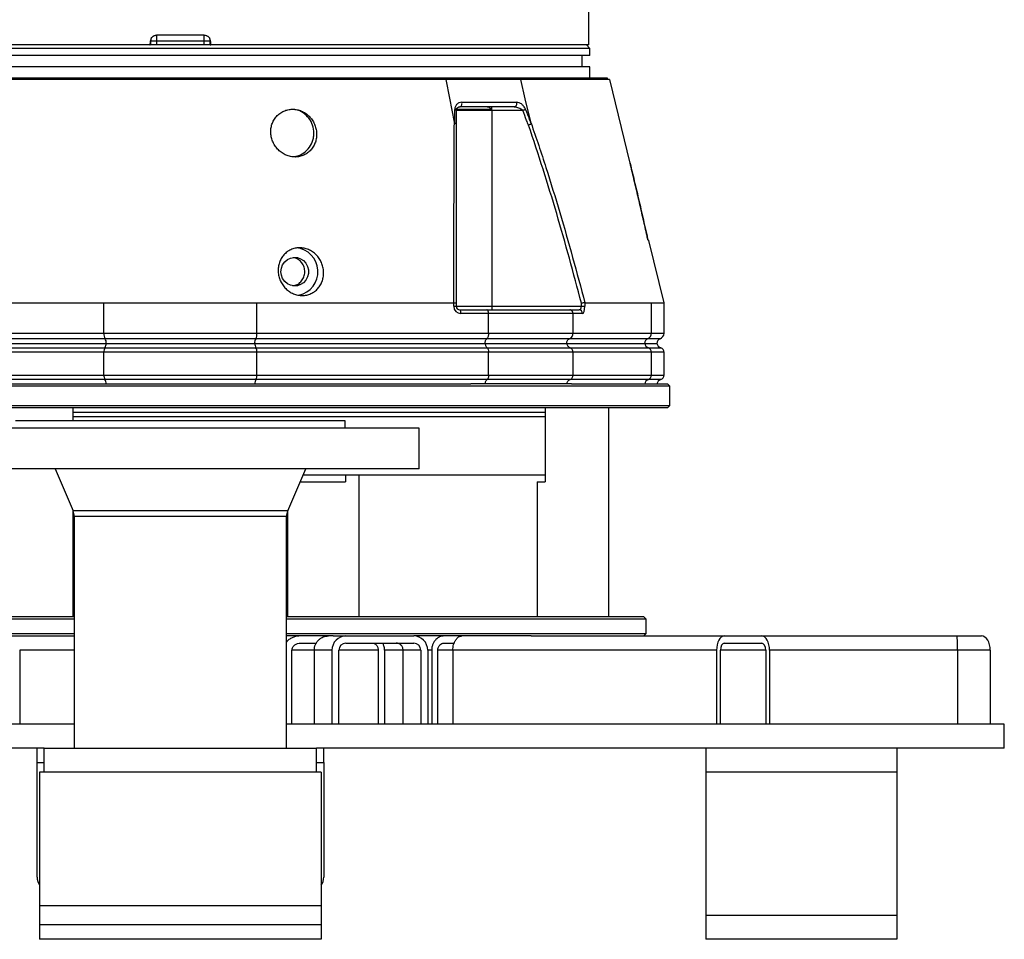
# Model space of a CAD drawing. Header units: millimetres. Extents: x 1168 to 1858, y 830 to 2111.
# Tile 2 of 5: x 1446 to 1858, y 830 to 1214. Entities that reach past the tile are written whole.
import ezdxf

# ---------------------------------------------------------------- set-up
doc = ezdxf.new("R2010")
doc.units = ezdxf.units.MM

msp = doc.modelspace()

# ---------------------------------------------------------------- linework, layer by layer
at = {"color": 7, "linetype": 'Continuous', "lineweight": 25}
for p, q in [((1684.46, 1204.01), (1684.46, 1220.99)), ((1500.66, 1204.01), (1342.46, 1204.01)), ((1500.76, 1205.2), (1500.66, 1204.01)), ((1525.97, 1204.01), (1500.95, 1204.01)), ((1503.46, 1205.51), (1500.96, 1205.51)), ((1523.46, 1208.01), (1503.46, 1208.01)), ((1503.46, 1208.01), (1503.46, 1205.51)), ((1503.46, 1205.51), (1503.46, 1204.01)), ((1523.46, 1205.51), (1503.46, 1205.51)), ((1523.46, 1205.51), (1523.46, 1208.01)), ((1523.46, 1204.01), (1523.46, 1205.51)), ((1525.96, 1205.51), (1523.46, 1205.51)), ((1526.26, 1204.01), (1526.16, 1205.2)), ((1684.46, 1204.01), (1526.26, 1204.01)), ((1684.96, 1202.51), (1683.46, 1204.01)), ((1513.46, 1202.51), (1341.96, 1202.51)), ((1684.96, 1202.51), (1513.46, 1202.51)), ((1684.96, 1199.51), (1684.96, 1202.51)), ((1513.46, 1199.51), (1341.96, 1199.51)), ((1684.96, 1199.51), (1513.46, 1199.51)), ((1681.66, 1194.71), (1681.66, 1199.51)), ((1513.46, 1194.71), (1341.96, 1194.71)), ((1684.96, 1194.71), (1513.46, 1194.71)), ((1684.96, 1190.01), (1684.96, 1194.71)), ((1692.36, 1190.01), (1334.56, 1190.01)), ((1692.36, 1189.51), (1692.36, 1190.01)), ((1701.75, 1154.43), (1693.22, 1189.51)), ((1643.92, 1176.51), (1628.92, 1176.51)), ((1629.01, 1177.01), (1643.55, 1177.01)), ((1643.92, 1176.51), (1643.92, 1178.01)), ((1643.92, 1176.51), (1643.92, 1094.51)), ((1656.82, 1176.51), (1643.92, 1176.51)), ((1709.63, 1122.03), (1709.17, 1122.49)), ((1715.96, 1096.02), (1709.63, 1122.03)), ((1399.03, 1096.01), (1481.41, 1096.01)), ((1481.41, 1083.25), (1481.41, 1096.01)), ((1545.51, 1083.25), (1545.51, 1096.01)), ((1545.51, 1096.01), (1627.89, 1096.01)), ((1627.9, 1094.51), (1627.9, 1096.01)), ((1627.9, 1094.51), (1628.92, 1094.51)), ((1628.92, 1095.83), (1628.92, 1094.51)), ((1628.92, 1094.51), (1643.92, 1094.51)), ((1630.42, 1093.01), (1641.78, 1093.01)), ((1641.78, 1093.01), (1676.52, 1093.01)), ((1643.92, 1094.51), (1643.92, 1093.01)), ((1643.92, 1094.51), (1681.38, 1094.51)), ((1676.52, 1093.01), (1680.37, 1093.01)), ((1681.38, 1094.51), (1681.38, 1095.83)), ((1681.38, 1094.51), (1682.81, 1094.51)), ((1682.81, 1096.01), (1682.81, 1094.51)), ((1682.81, 1096.01), (1710.68, 1096.01)), ((1710.68, 1083.25), (1710.68, 1096.01)), ((1715.96, 1083.25), (1715.96, 1096.01)), ((1642.51, 1091.51), (1630.9, 1091.51)), ((1642.51, 1083.25), (1642.51, 1091.51)), ((1677.86, 1091.51), (1642.51, 1091.51)), ((1677.86, 1083.25), (1677.86, 1091.51)), ((1681.79, 1091.51), (1677.86, 1091.51)), ((1384.41, 1083.25), (1481.41, 1083.25)), ((1481.94, 1080.9), (1385.22, 1080.9)), ((1481.41, 1083.25), (1545.51, 1083.25)), ((1544.98, 1080.9), (1481.94, 1080.9)), ((1641.7, 1080.9), (1544.98, 1080.9)), ((1545.51, 1083.25), (1642.51, 1083.25)), ((1676.38, 1080.9), (1641.7, 1080.9)), ((1642.51, 1083.25), (1677.86, 1083.25)), ((1709.11, 1080.9), (1676.38, 1080.9)), ((1677.86, 1083.25), (1710.68, 1083.25)), ((1385.06, 1077.15), (1481.83, 1077.15)), ((1385.84, 1079.01), (1482.35, 1079.01)), ((1481.83, 1077.15), (1545.09, 1077.15)), ((1482.35, 1079.01), (1544.57, 1079.01)), ((1544.57, 1079.01), (1641.08, 1079.01)), ((1545.09, 1077.15), (1641.86, 1077.15)), ((1641.08, 1079.01), (1675.23, 1079.01)), ((1641.86, 1077.15), (1676.67, 1077.15)), ((1675.23, 1079.01), (1707.89, 1079.01)), ((1676.67, 1077.15), (1709.42, 1077.15)), ((1707.89, 1079.01), (1713.01, 1079.01)), ((1481.41, 1075.27), (1384.41, 1075.27)), ((1545.51, 1075.27), (1481.41, 1075.27)), ((1481.41, 1065.75), (1481.41, 1075.27)), ((1545.51, 1065.75), (1545.51, 1075.27)), ((1642.51, 1075.27), (1545.51, 1075.27)), ((1642.51, 1065.75), (1642.51, 1075.27)), ((1677.86, 1075.27), (1642.51, 1075.27)), ((1677.86, 1065.75), (1677.86, 1075.27)), ((1710.68, 1075.27), (1677.86, 1075.27)), ((1710.68, 1065.75), (1710.68, 1075.27)), ((1715.96, 1065.75), (1715.96, 1075.27)), ((1384.41, 1065.75), (1481.41, 1065.75)), ((1481.83, 1063.87), (1385.06, 1063.87)), ((1481.41, 1065.75), (1545.51, 1065.75)), ((1545.09, 1063.87), (1481.83, 1063.87)), ((1641.86, 1063.87), (1545.09, 1063.87)), ((1545.51, 1065.75), (1642.51, 1065.75)), ((1676.67, 1063.87), (1641.86, 1063.87)), ((1642.51, 1065.75), (1677.86, 1065.75)), ((1709.42, 1063.87), (1676.67, 1063.87)), ((1677.86, 1065.75), (1710.68, 1065.75)), ((1718.46, 1061.01), (1308.46, 1061.01)), ((1391.89, 1062.01), (1635.03, 1062.01)), ((1641.08, 1062.01), (1635.03, 1062.01)), ((1675.23, 1062.01), (1641.08, 1062.01)), ((1677.28, 1062.01), (1675.23, 1062.01)), ((1677.28, 1062.01), (1717.46, 1062.01)), ((1718.46, 1061.01), (1717.46, 1062.01)), ((1718.46, 1053.01), (1718.46, 1061.01)), ((1308.46, 1053.01), (1718.46, 1053.01)), ((1717.46, 1052.01), (1309.46, 1052.01)), ((1468.61, 1046.51), (1468.61, 1052.01)), ((1666.13, 1052.01), (1666.13, 1021.01)), ((1692.91, 964.51), (1692.91, 1052.01)), ((1717.46, 1052.01), (1718.46, 1053.01)), ((1666.13, 1050.01), (1468.61, 1050.01)), ((1666.13, 1048.28), (1468.61, 1048.28)), ((1613.46, 1043.51), (1413.46, 1043.51)), ((1582.46, 1046.51), (1444.46, 1046.51)), ((1582.46, 1043.51), (1582.46, 1046.51)), ((1613.46, 1026.51), (1613.46, 1043.51)), ((1613.46, 1026.51), (1413.46, 1026.51)), ((1460.96, 1026.51), (1468.53, 1008.88)), ((1558.4, 1008.88), (1565.96, 1026.51)), ((1564.89, 1024.01), (1666.13, 1024.01)), ((1582.61, 1024.01), (1582.61, 1021.01)), ((1588.31, 964.51), (1588.31, 1024.01)), ((1563.6, 1021.01), (1582.61, 1021.01)), ((1662.91, 1021.01), (1662.91, 964.51)), ((1662.91, 1021.01), (1666.13, 1021.01)), ((1468.61, 964.51), (1468.61, 1008.67)), ((1469.01, 1006.51), (1469.01, 909.51)), ((1557.91, 909.51), (1557.91, 1006.51)), ((1558.31, 1008.67), (1558.31, 964.51)), ((1469.01, 963.51), (1318.46, 963.51)), ((1469.01, 964.51), (1319.46, 964.51)), ((1707.46, 964.51), (1557.91, 964.51)), ((1708.46, 963.51), (1557.91, 963.51)), ((1708.46, 963.51), (1707.46, 964.51)), ((1708.46, 957.51), (1708.46, 963.51)), ((1318.46, 957.51), (1446.77, 957.51)), ((1446.77, 957.51), (1469.01, 957.51)), ((1557.91, 957.51), (1708.46, 957.51)), ((1707.46, 956.51), (1708.46, 957.51)), ((1439.23, 956.51), (1469.01, 956.51)), ((1577.38, 956.51), (1557.91, 956.51)), ((1563.77, 953.51), (1570.47, 953.51)), ((1577.38, 956.51), (1582.77, 956.51)), ((1582.77, 956.51), (1611.16, 956.51)), ((1582.77, 953.51), (1611.16, 953.51)), ((1660.4, 956.51), (1611.16, 956.51)), ((1623.72, 953.51), (1628.25, 953.51)), ((1660.4, 956.51), (1741.21, 956.51)), ((1741.21, 956.51), (1756.92, 956.51)), ((1741.21, 953.51), (1756.92, 953.51)), ((1756.92, 956.51), (1838.62, 956.51)), ((1838.62, 956.51), (1848.9, 956.51)), ((1446.15, 950.51), (1446.15, 919.51)), ((1560.18, 919.51), (1560.18, 950.51)), ((1576.9, 950.51), (1569.53, 950.51)), ((1569.53, 950.51), (1569.53, 919.51)), ((1576.9, 950.51), (1576.9, 919.51)), ((1579.84, 919.51), (1579.84, 950.51)), ((1596.32, 950.51), (1596.32, 919.51)), ((1598.93, 950.51), (1598.93, 919.51)), ((1614.1, 950.51), (1606.73, 950.51)), ((1606.73, 919.51), (1606.73, 950.51)), ((1614.1, 950.51), (1614.1, 919.51)), ((1617.04, 950.51), (1617.04, 919.51)), ((1618.67, 950.51), (1618.67, 919.51)), ((1621.26, 919.51), (1621.26, 950.51)), ((1737.96, 950.51), (1627.55, 950.51)), ((1627.55, 950.51), (1627.55, 919.51)), ((1737.96, 950.51), (1737.96, 919.51)), ((1739.58, 919.51), (1739.58, 950.51)), ((1758.54, 950.51), (1758.54, 919.51)), ((1760.16, 950.51), (1760.16, 919.51)), ((1838.86, 950.51), (1838.86, 919.51)), ((1852.58, 950.51), (1852.58, 919.51)), ((1469.01, 919.51), (1398.84, 919.51)), ((1576.9, 919.51), (1557.91, 919.51)), ((1737.96, 919.51), (1576.9, 919.51)), ((1838.86, 919.51), (1737.96, 919.51)), ((1858.46, 919.51), (1838.86, 919.51)), ((1858.46, 909.51), (1858.46, 919.51)), ((1456.46, 909.51), (1168.46, 909.51)), ((1453.46, 903.51), (1453.46, 909.51)), ((1456.46, 899.51), (1456.46, 909.51)), ((1456.46, 909.51), (1570.46, 909.51)), ((1570.46, 899.51), (1570.46, 909.51)), ((1858.46, 909.51), (1570.46, 909.51)), ((1573.46, 903.51), (1573.46, 909.51)), ((1733.46, 909.51), (1733.46, 899.51)), ((1813.46, 909.51), (1813.46, 899.51)), ((1453.46, 855.51), (1453.46, 903.51)), ((1453.46, 903.51), (1456.46, 903.51)), ((1570.46, 903.51), (1573.46, 903.51)), ((1573.46, 903.51), (1573.46, 855.51)), ((1572.46, 899.51), (1454.46, 899.51)), ((1454.46, 899.51), (1454.46, 843.51)), ((1572.46, 899.51), (1572.46, 843.51)), ((1733.46, 899.51), (1733.46, 839.51)), ((1813.46, 899.51), (1733.46, 899.51)), ((1813.46, 899.51), (1813.46, 839.51)), ((1572.46, 843.51), (1454.46, 843.51)), ((1454.46, 843.51), (1454.46, 835.51)), ((1572.46, 843.51), (1572.46, 835.51)), ((1813.46, 839.51), (1733.46, 839.51)), ((1733.46, 839.51), (1733.46, 829.51)), ((1813.46, 839.51), (1813.46, 829.51)), ((1572.46, 835.51), (1454.46, 835.51)), ((1454.46, 835.51), (1454.46, 829.51)), ((1572.46, 835.51), (1572.46, 829.51)), ((1572.46, 829.51), (1454.46, 829.51)), ((1813.46, 829.51), (1733.46, 829.51))]:
    msp.add_line(p, q, dxfattribs=at)
at = {"color": 1, "linetype": 'Continuous', "lineweight": 25}
for p, q in [((1714.29, 1080.9), (1709.11, 1080.9)), ((1710.68, 1083.25), (1715.96, 1083.25)), ((1709.42, 1077.15), (1714.63, 1077.15)), ((1715.96, 1075.27), (1710.68, 1075.27)), ((1714.63, 1063.87), (1709.42, 1063.87)), ((1710.68, 1065.75), (1715.96, 1065.75)), ((1558.4, 1008.88), (1468.53, 1008.88)), ((1557.91, 1006.51), (1469.01, 1006.51)), ((1469.01, 950.51), (1446.15, 950.51)), ((1569.53, 950.51), (1560.18, 950.51)), ((1596.32, 950.51), (1579.84, 950.51)), ((1606.73, 950.51), (1598.93, 950.51)), ((1618.67, 950.51), (1617.04, 950.51)), ((1627.55, 950.51), (1621.26, 950.51)), ((1758.54, 950.51), (1739.58, 950.51)), ((1838.86, 950.51), (1760.16, 950.51)), ((1852.58, 950.51), (1838.86, 950.51))]:
    msp.add_line(p, q, dxfattribs=at)
at = {"color": 7, "linetype": 'Continuous', "lineweight": 25, "flags": 128}
for points in [[(1628.17, 1171.59), (1626.26, 1181.62), (1624.77, 1189.51)], [(1660.29, 1171.16), (1657.89, 1181.43), (1656, 1189.51)], [(1630.42, 1178.01), (1630.64, 1178.05), (1630.85, 1178.17), (1631.04, 1178.36), (1631.2, 1178.62), (1631.31, 1178.92), (1631.37, 1179.25), (1631.38, 1179.6), (1631.34, 1179.95)], [(1628.32, 1176.95), (1628.45, 1176.9), (1628.57, 1176.86), (1628.67, 1176.81), (1628.76, 1176.75), (1628.83, 1176.7), (1628.88, 1176.64), (1628.91, 1176.57), (1628.92, 1176.51)], [(1656.82, 1176.51), (1656.98, 1176.57), (1657.15, 1176.64), (1657.3, 1176.7), (1657.45, 1176.75), (1657.59, 1176.81), (1657.72, 1176.86), (1657.84, 1176.9), (1657.95, 1176.95)], [(1555.55, 1109.01), (1555.73, 1110.5), (1556.26, 1111.9), (1557.12, 1113.12), (1558.24, 1114.08), (1559.55, 1114.72), (1560.98, 1115), (1562.43, 1114.91), (1563.81, 1114.44), (1565.04, 1113.63), (1566.03, 1112.54), (1566.73, 1111.22), (1567.09, 1109.76), (1567.09, 1108.26), (1566.73, 1106.8), (1566.03, 1105.48), (1565.04, 1104.39), (1563.81, 1103.58), (1562.43, 1103.12), (1560.98, 1103.02), (1559.55, 1103.31), (1558.24, 1103.95), (1557.12, 1104.9), (1556.26, 1106.12), (1555.73, 1107.52), (1555.55, 1109.01)], [(1630.9, 1091.51), (1630.89, 1091.8), (1630.87, 1092.09), (1630.82, 1092.34), (1630.76, 1092.57), (1630.69, 1092.76), (1630.61, 1092.9), (1630.52, 1092.98), (1630.42, 1093.01)]]:
    msp.add_lwpolyline(points, dxfattribs=at)
at = {"color": 7, "linetype": 'Continuous', "lineweight": 25}
for centre, radius, start, end in [((1500.55, 1205.56), 0.415, 300.5549, 353.7727), ((1526.37, 1205.56), 0.415, 186.2273, 239.4451), ((1652.93, 1179.45), 1.47, 280.992, 19.6773), ((1561.02, 1109), 10.04, 281.77, 84.7992), ((1630.9, 1094.51), 3, 180, 270), ((1630.42, 1094.51), 1.5, 180, 270), ((1680.33, 1091.55), 1.46, 358.4908, 88.4046), ((1485.46, 1082.93), 4.07, 175.495, 210.0462), ((1479.12, 1079.27), 3.26, 355.4944, 30.0468), ((1547.8, 1079.27), 3.26, 149.9532, 184.5056), ((1541.46, 1082.93), 4.07, 329.9538, 4.505), ((1709.84, 1079.04), 2, 111.531, 180.8411), ((1708.19, 1083.22), 2.49, 291.5314, 0.8402), ((1714.96, 1079.01), 2, 109.4712, 180), ((1713.46, 1083.25), 2.5, 289.4712, 0), ((1484.65, 1075.52), 3.26, 149.954, 184.5049), ((1478.91, 1078.97), 3.44, 328.1346, 0.691), ((1548.01, 1078.97), 3.44, 179.309, 211.8654), ((1542.27, 1075.52), 3.26, 355.4951, 30.046), ((1710.31, 1079.45), 2.46, 190.2459, 248.7571), ((1708.69, 1075.3), 2, 359.1599, 68.4679), ((1715.46, 1079.51), 2.5, 191.537, 250.5288), ((1713.96, 1075.27), 2, 0, 70.5288), ((1484.65, 1065.5), 3.26, 175.4951, 210.046), ((1478.91, 1062.05), 3.44, 359.309, 31.8654), ((1548.01, 1062.05), 3.44, 148.1346, 180.691), ((1542.27, 1065.5), 3.26, 329.954, 4.5049), ((1710.31, 1061.57), 2.46, 111.2429, 169.7541), ((1708.69, 1065.73), 2, 291.5321, 0.8401), ((1715.46, 1061.51), 2.5, 109.4712, 168.463), ((1713.96, 1065.75), 2, 289.4712, 0), ((1463.01, 1006.51), 6, 0, 23.2161), ((1563.91, 1006.51), 6, 156.7839, 180), ((1459.46, 855.51), 6, 180, 213.5573), ((1567.46, 855.51), 6, 326.4427, 0)]:
    msp.add_arc(centre, radius, start, end, dxfattribs=at)
for centre, major_axis, ratio, start_param, end_param in [((1680.37, 1094.51), (0, 1.5), 0.676786, 3.141593, 4.712389), ((1681.79, 1094.51), (0, 3), 0.338393, 3.141593, 4.712389), ((1582.77, 950.51), (0, 6), 0.978946, 0, 1.570796), ((1582.77, 950.51), (0, 3), 0.978946, 0, 1.570796), ((1611.16, 950.51), (0, 6), 0.978946, 4.712389, 6.283185), ((1611.16, 950.51), (0, 3), 0.978946, 4.712389, 6.283185), ((1741.21, 950.51), (0, 6), 0.541607, 0, 1.570796), ((1741.21, 950.51), (0, 3), 0.541607, 0, 1.570796), ((1756.92, 950.51), (0, 6), 0.541607, 4.712389, 6.283185), ((1756.92, 950.51), (0, 3), 0.541607, 4.712389, 6.283185), ((1838.62, 950.51), (0, 6), 0.040856, 4.712389, 6.283185), ((1848.9, 950.51), (0, 6), 0.612371, 4.712389, 6.283185)]:
    msp.add_ellipse(centre, major_axis=major_axis, ratio=ratio, start_param=start_param, end_param=end_param, dxfattribs=at)
for points in [[(1500.66, 1204.01), (1500.74, 1204.01), (1500.79, 1204.01), (1500.84, 1204.01)], [(1500.96, 1205.51), (1500.96, 1205.02), (1500.96, 1204.52), (1500.96, 1204.01)], [(1525.96, 1204.01), (1525.96, 1204.52), (1525.96, 1205.02), (1525.96, 1205.51)], [(1525.96, 1204.01), (1525.96, 1204.01), (1525.96, 1204.01), (1525.97, 1204.01)], [(1458.17, 1189.51), (1457.51, 1189.51), (1456.86, 1189.51), (1456.21, 1189.51)], [(1570.62, 1189.51), (1570.17, 1189.51), (1569.73, 1189.51), (1569.28, 1189.51)], [(1656, 1189.51), (1653.73, 1189.51), (1649.01, 1189.51), (1641.42, 1189.51), (1633.35, 1189.51), (1627.67, 1189.51), (1624.77, 1189.51)], [(1683.53, 1189.51), (1683.35, 1189.51), (1683.16, 1189.51), (1682.97, 1189.51)], [(1709.27, 1122.03), (1709.13, 1122.69), (1708.98, 1123.35), (1708.84, 1124.01)], [(1709.63, 1122.03), (1709.63, 1122.03), (1709.51, 1122.03), (1709.27, 1122.03)], [(1627.9, 1096.01), (1627.9, 1096.01), (1627.89, 1096.01), (1627.89, 1096.01)], [(1682.81, 1096.01), (1682.81, 1096.01), (1682.81, 1096.01), (1682.81, 1096.01)]]:
    msp.add_open_spline(points, degree=3, dxfattribs=at)
for points, knots in [([(1501.1, 1206.34), (1501.04, 1206.15), (1500.97, 1205.96), (1500.84, 1205.59), (1500.79, 1205.4), (1500.76, 1205.2)], [0, 0, 0, 0, 0.5, 0.5, 1, 1, 1, 1]), ([(1501.1, 1206.34), (1501.07, 1206.23), (1501.03, 1206.12), (1500.98, 1205.85), (1500.96, 1205.69), (1500.96, 1205.51)], [0, 0, 0, 0, 0.5, 0.5, 1, 1, 1, 1]), ([(1501.1, 1206.34), (1501.19, 1206.58), (1501.31, 1206.81), (1501.62, 1207.22), (1501.8, 1207.4), (1502.12, 1207.63), (1502.23, 1207.69), (1502.46, 1207.81), (1502.58, 1207.85), (1502.82, 1207.93), (1502.95, 1207.96), (1503.21, 1208), (1503.33, 1208.01), (1503.46, 1208.01)], [0, 0, 0, 0, 0.25, 0.25, 0.5, 0.5, 0.625, 0.625, 0.75, 0.75, 0.875, 0.875, 1, 1, 1, 1]), ([(1523.46, 1208.01), (1523.72, 1208.01), (1523.97, 1207.97), (1524.34, 1207.85), (1524.46, 1207.81), (1524.69, 1207.69), (1524.8, 1207.63), (1525.01, 1207.48), (1525.11, 1207.39), (1525.3, 1207.21), (1525.38, 1207.12), (1525.54, 1206.91), (1525.61, 1206.8), (1525.73, 1206.58), (1525.78, 1206.46), (1525.82, 1206.34)], [0, 0, 0, 0, 0.25, 0.25, 0.375, 0.375, 0.5, 0.5, 0.625, 0.625, 0.75, 0.75, 0.875, 0.875, 1, 1, 1, 1]), ([(1526.16, 1205.2), (1526.14, 1205.4), (1526.08, 1205.59), (1525.96, 1205.96), (1525.89, 1206.15), (1525.82, 1206.34)], [0, 0, 0, 0, 0.5, 0.5, 1, 1, 1, 1]), ([(1525.96, 1205.51), (1525.96, 1205.69), (1525.94, 1205.84), (1525.89, 1206.11), (1525.86, 1206.23), (1525.82, 1206.34)], [0, 0, 0, 0, 0.5, 0.5, 1, 1, 1, 1]), ([(1525.97, 1204.01), (1525.98, 1204.01), (1526.01, 1204.01), (1526.11, 1204.01), (1526.18, 1204.01), (1526.26, 1204.01)], [0, 0, 0, 0, 0.5, 0.5, 1, 1, 1, 1]), ([(1456.21, 1189.51), (1451.4, 1189.51), (1439.57, 1189.51), (1421.35, 1189.51), (1408.51, 1189.51), (1402.34, 1189.51)], [0.2891047, 0.2891047, 0.2891047, 0.2891047, 0.30253423, 0.32255829, 0.34258235, 0.34258235, 0.34258235, 0.34258235]), ([(1569.28, 1189.51), (1567.47, 1189.51), (1558.44, 1189.51), (1549.25, 1189.51), (1537.19, 1189.51), (1527.79, 1189.51), (1513.58, 1189.51), (1499.36, 1189.51), (1489.96, 1189.51), (1477.9, 1189.51), (1468.81, 1189.51), (1459.88, 1189.51), (1458.17, 1189.51)], [0.3444061, 0.3444061, 0.3444061, 0.3444061, 0.3494599, 0.3694839, 0.3694839, 0.382133, 0.394782, 0.4074311, 0.4200801, 0.4200801, 0.4401042, 0.4448749, 0.4448749, 0.4448749, 0.4448749]), ([(1624.77, 1189.51), (1618.6, 1189.51), (1605.77, 1189.51), (1587.46, 1189.51), (1575.53, 1189.51), (1570.62, 1189.51)], [0.44612106, 0.44612106, 0.44612106, 0.44612106, 0.46614512, 0.48616918, 0.49989334, 0.49989334, 0.49989334, 0.49989334]), ([(1682.97, 1189.51), (1681.34, 1189.51), (1676.87, 1189.51), (1668.13, 1189.51), (1660.24, 1189.51), (1656, 1189.51)], [0.53905137, 0.53905137, 0.53905137, 0.53905137, 0.55260143, 0.57262549, 0.59264955, 0.59264955, 0.59264955, 0.59264955]), ([(1693.08, 1189.51), (1693.08, 1189.51), (1693.08, 1189.51), (1691.84, 1189.51), (1689.78, 1189.51), (1687.05, 1189.51), (1684.71, 1189.51), (1683.53, 1189.51)], [0, 0, 0, 0, 0.167855, 0.374117, 0.580434, 0.790217, 1, 1, 1, 1]), ([(1631.34, 1179.95), (1630.96, 1179.95), (1630.59, 1179.87), (1630.07, 1179.67), (1629.91, 1179.59), (1629.59, 1179.4), (1629.44, 1179.29), (1629.16, 1179.03), (1629.03, 1178.89), (1628.8, 1178.57), (1628.69, 1178.4), (1628.52, 1178.03), (1628.44, 1177.83), (1628.34, 1177.4), (1628.32, 1177.18), (1628.32, 1176.95)], [0, 0, 0, 0, 0.25, 0.25, 0.375, 0.375, 0.5, 0.5, 0.625, 0.625, 0.75, 0.75, 0.875, 0.875, 1, 1, 1, 1]), ([(1631.34, 1179.95), (1635.5, 1179.95), (1639.5, 1179.95), (1647.17, 1179.95), (1650.83, 1179.95), (1654.31, 1179.95)], [0, 0, 0, 0, 0.5, 0.5, 1, 1, 1, 1]), ([(1657.95, 1176.95), (1657.92, 1177.01), (1657.76, 1177.4), (1657.32, 1178.16), (1656.45, 1179.11), (1655.37, 1179.81), (1654.64, 1179.9), (1654.31, 1179.95)], [0, 0, 0, 0, 0.032792, 0.210913, 0.446335, 0.744293, 1, 1, 1, 1]), ([(1570.49, 1167.01), (1570.45, 1167.67), (1570.36, 1168.31), (1570.13, 1169.26), (1570.04, 1169.58), (1569.83, 1170.2), (1569.71, 1170.52), (1569.31, 1171.42), (1568.99, 1172), (1568.25, 1173.09), (1567.82, 1173.6), (1566.89, 1174.53), (1566.39, 1174.95), (1565.57, 1175.5), (1565.29, 1175.67), (1564.71, 1175.99), (1564.13, 1176.27), (1563.53, 1176.49), (1562.91, 1176.68), (1562.6, 1176.76), (1561.65, 1176.95), (1561.01, 1177.01), (1560.07, 1177.01), (1559.75, 1176.99), (1559.12, 1176.92), (1558.8, 1176.87), (1557.88, 1176.67), (1557.28, 1176.48), (1556.42, 1176.09), (1556.14, 1175.95), (1555.6, 1175.63), (1555.34, 1175.46), (1554.58, 1174.91), (1554.12, 1174.49), (1553.27, 1173.55), (1552.9, 1173.04), (1552.43, 1172.23), (1552.29, 1171.94), (1552.02, 1171.37), (1551.9, 1171.07), (1551.6, 1170.16), (1551.45, 1169.54), (1551.33, 1168.59), (1551.3, 1168.27), (1551.27, 1167.62), (1551.28, 1167.3), (1551.33, 1166.33), (1551.43, 1165.69), (1551.67, 1164.73), (1551.76, 1164.41), (1551.98, 1163.79), (1552.22, 1163.18), (1552.52, 1162.6), (1552.84, 1162.02), (1553.02, 1161.74), (1553.59, 1160.92), (1554.01, 1160.42), (1554.72, 1159.73), (1554.96, 1159.51), (1555.47, 1159.09), (1555.74, 1158.89), (1556.56, 1158.34), (1557.13, 1158.03), (1558.03, 1157.65), (1558.33, 1157.54), (1558.95, 1157.34), (1559.27, 1157.26), (1560.2, 1157.07), (1560.84, 1157.01), (1561.79, 1157.01), (1562.11, 1157.03), (1562.74, 1157.1), (1563.35, 1157.2), (1563.95, 1157.36), (1564.55, 1157.55), (1564.84, 1157.67), (1565.69, 1158.05), (1566.22, 1158.36), (1566.97, 1158.91), (1567.21, 1159.11), (1567.67, 1159.53), (1567.89, 1159.75), (1568.5, 1160.45), (1568.87, 1160.95), (1569.34, 1161.76), (1569.49, 1162.05), (1569.75, 1162.62), (1569.98, 1163.2), (1570.15, 1163.81), (1570.3, 1164.43), (1570.36, 1164.75), (1570.49, 1165.71), (1570.52, 1166.36), (1570.49, 1167.01)], [0, 0, 0, 0, 0.03125, 0.03125, 0.046875, 0.046875, 0.0625, 0.0625, 0.09375, 0.09375, 0.125, 0.125, 0.15625, 0.15625, 0.171875, 0.171875, 0.1875, 0.203125, 0.203125, 0.21875, 0.21875, 0.25, 0.25, 0.265625, 0.265625, 0.28125, 0.28125, 0.3125, 0.3125, 0.328125, 0.328125, 0.34375, 0.34375, 0.375, 0.375, 0.40625, 0.40625, 0.421875, 0.421875, 0.4375, 0.4375, 0.46875, 0.46875, 0.484375, 0.484375, 0.5, 0.5, 0.53125, 0.53125, 0.546875, 0.546875, 0.5625, 0.578125, 0.578125, 0.59375, 0.59375, 0.625, 0.625, 0.640625, 0.640625, 0.65625, 0.65625, 0.6875, 0.6875, 0.703125, 0.703125, 0.71875, 0.71875, 0.75, 0.75, 0.765625, 0.765625, 0.78125, 0.796875, 0.796875, 0.8125, 0.8125, 0.84375, 0.84375, 0.859375, 0.859375, 0.875, 0.875, 0.90625, 0.90625, 0.921875, 0.921875, 0.9375, 0.953125, 0.953125, 0.96875, 0.96875, 1, 1, 1, 1]), ([(1569.35, 1167.01), (1569.25, 1168.13), (1569.04, 1170.38), (1567.4, 1173.38), (1564.97, 1175.62), (1562.28, 1176.89), (1560.47, 1176.89), (1559.76, 1176.88)], [0, 0, 0, 0, 0.214517, 0.429025, 0.643744, 0.8586, 1, 1, 1, 1]), ([(1628.31, 1171.19), (1628.31, 1171.78), (1628.31, 1173.7), (1628.31, 1175.62), (1628.32, 1176.95)], [0, 0, 0, 0, 0.309515, 1, 1, 1, 1]), ([(1628.92, 1176.51), (1628.92, 1176.66), (1628.94, 1176.78), (1629, 1177.01), (1629.04, 1177.11), (1629.19, 1177.39), (1629.31, 1177.53), (1629.58, 1177.77), (1629.74, 1177.86), (1630.06, 1177.98), (1630.24, 1178.01), (1630.42, 1178.01)], [0, 0, 0, 0, 0.125, 0.125, 0.25, 0.25, 0.5, 0.5, 0.75, 0.75, 1, 1, 1, 1]), ([(1628.92, 1176.51), (1628.92, 1175.19), (1628.92, 1173.86), (1628.92, 1172.54), (1628.92, 1171.95), (1628.92, 1171.36), (1628.92, 1170.77)], [0.00000001, 0.00000001, 0.00000001, 0.00000001, 0.004257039, 0.004257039, 0.004257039, 0.006146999, 0.006146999, 0.006146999, 0.006146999]), ([(1629.01, 1177.01), (1629.08, 1177.19), (1629.17, 1177.34), (1629.4, 1177.6), (1629.53, 1177.7), (1629.81, 1177.86), (1629.96, 1177.92), (1630.26, 1177.99), (1630.42, 1178.01), (1630.58, 1178.01)], [0, 0, 0, 0, 0.25, 0.25, 0.5, 0.5, 0.75, 0.75, 1, 1, 1, 1]), ([(1653.21, 1178.01), (1649.75, 1178.01), (1646.13, 1178.01), (1638.52, 1178.01), (1634.55, 1178.01), (1630.42, 1178.01)], [0, 0, 0, 0, 0.5, 0.5, 1, 1, 1, 1]), ([(1641.87, 1178.01), (1642.02, 1178.01), (1642.17, 1177.99), (1642.47, 1177.92), (1642.61, 1177.86), (1642.9, 1177.7), (1643.05, 1177.6), (1643.32, 1177.35), (1643.45, 1177.19), (1643.55, 1177.01)], [0, 0, 0, 0, 0.25, 0.25, 0.5, 0.5, 0.75, 0.75, 1, 1, 1, 1]), ([(1653.21, 1178.01), (1653.52, 1178.01), (1653.83, 1177.98), (1654.47, 1177.86), (1654.78, 1177.77), (1655.41, 1177.53), (1655.72, 1177.39), (1656.16, 1177.11), (1656.31, 1177.01), (1656.58, 1176.78), (1656.71, 1176.66), (1656.82, 1176.51)], [0, 0, 0, 0, 0.25, 0.25, 0.5, 0.5, 0.75, 0.75, 0.875, 0.875, 1, 1, 1, 1]), ([(1659.19, 1170.34), (1658.94, 1171), (1658.69, 1171.67), (1658.43, 1172.33), (1657.9, 1173.72), (1657.36, 1175.12), (1656.82, 1176.51)], [0, 0, 0, 0, 0.002129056, 0.002129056, 0.002129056, 0.006610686, 0.006610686, 0.006610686, 0.006610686]), ([(1657.95, 1176.95), (1658.49, 1175.55), (1659.02, 1174.16), (1659.56, 1172.76), (1659.82, 1172.09), (1660.07, 1171.43), (1660.33, 1170.76)], [0.000000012, 0.000000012, 0.000000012, 0.000000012, 0.00448338, 0.00448338, 0.00448338, 0.006631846, 0.006631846, 0.006631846, 0.006631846]), ([(1627.89, 1096.01), (1627.92, 1108.74), (1627.96, 1121.42), (1628.03, 1140.33), (1628.06, 1146.62), (1628.11, 1159.14), (1628.14, 1165.38), (1628.17, 1171.59)], [0, 0, 0, 0, 0.5, 0.5, 0.75, 0.75, 1, 1, 1, 1]), ([(1628.17, 1171.59), (1628.18, 1171.54), (1628.19, 1171.47), (1628.21, 1171.37), (1628.23, 1171.31), (1628.25, 1171.26), (1628.27, 1171.22), (1628.29, 1171.2), (1628.3, 1171.19), (1628.3, 1171.19), (1628.31, 1171.19)], [0, 0, 0, 0, 0.3214623, 0.5395767, 0.6885729, 0.791552, 0.8995311, 0.9428185, 0.978886, 1, 1, 1, 1]), ([(1628.31, 1171.19), (1628.43, 1171.15), (1628.69, 1171.07), (1628.87, 1170.93), (1628.92, 1170.82), (1628.92, 1170.78), (1628.92, 1170.77)], [0, 0, 0, 0, 0.358783, 0.717566, 0.968258, 1, 1, 1, 1]), ([(1660.33, 1170.76), (1660.34, 1170.76), (1660.35, 1170.78), (1660.35, 1170.81), (1660.35, 1170.83), (1660.34, 1170.88), (1660.34, 1170.91), (1660.32, 1171.02), (1660.31, 1171.09), (1660.29, 1171.16)], [0, 0, 0, 0, 0.125, 0.125, 0.25, 0.25, 0.5, 0.5, 1, 1, 1, 1]), ([(1660.29, 1171.16), (1661.37, 1168.07), (1662.44, 1164.98), (1664.51, 1158.78), (1665.53, 1155.67), (1668.52, 1146.33), (1670.44, 1140.08), (1676.02, 1121.27), (1679.49, 1108.66), (1682.81, 1096.01)], [0, 0, 0, 0, 0.125, 0.125, 0.25, 0.25, 0.5, 0.5, 1, 1, 1, 1]), ([(1560.66, 1157.16), (1561.46, 1157.26), (1563.34, 1157.49), (1565.94, 1159.13), (1568.09, 1161.67), (1569.2, 1164.47), (1569.31, 1166.3), (1569.35, 1167.01)], [0, 0, 0, 0, 0.169818, 0.397897, 0.626283, 0.85481, 1, 1, 1, 1]), ([(1628.92, 1170.77), (1628.92, 1164.62), (1628.92, 1158.43), (1628.92, 1146.01), (1628.92, 1139.78), (1628.92, 1121.02), (1628.92, 1108.44), (1628.92, 1095.83)], [0, 0, 0, 0, 0.25, 0.25, 0.5, 0.5, 1, 1, 1, 1]), ([(1660.33, 1170.76), (1660.27, 1170.73), (1660.19, 1170.71), (1660.02, 1170.64), (1659.93, 1170.61), (1659.64, 1170.5), (1659.41, 1170.42), (1659.19, 1170.34)], [0, 0, 0, 0, 0.25, 0.25, 0.5, 0.5, 1, 1, 1, 1]), ([(1681.38, 1095.83), (1678.11, 1108.37), (1674.68, 1120.87), (1669.18, 1139.52), (1667.29, 1145.72), (1663.36, 1158.07), (1661.33, 1164.22), (1659.19, 1170.34)], [0, 0, 0, 0, 0.5, 0.5, 0.75, 0.75, 1, 1, 1, 1]), ([(1701.75, 1154.44), (1702.09, 1153.04), (1702.77, 1150.22), (1703.79, 1145.96), (1704.81, 1141.66), (1705.82, 1137.32), (1706.83, 1132.92), (1707.84, 1128.48), (1708.5, 1125.51), (1708.84, 1124.01)], [0, 0, 0, 0, 0.138487, 0.27844, 0.419854, 0.562723, 0.707041, 0.852802, 1, 1, 1, 1]), ([(1708.84, 1124.01), (1708.58, 1125.18), (1708.06, 1127.5), (1707.28, 1130.96), (1706.49, 1134.4), (1705.71, 1137.81), (1704.92, 1141.19), (1704.13, 1144.54), (1703.34, 1147.87), (1702.54, 1151.16), (1702.01, 1153.35), (1701.75, 1154.44)], [0, 0, 0, 0, 0.114611, 0.228354, 0.341225, 0.453223, 0.564343, 0.674583, 0.783941, 0.892415, 1, 1, 1, 1]), ([(1708.84, 1124.01), (1708.91, 1123.68), (1709.02, 1123.17), (1709.13, 1122.66), (1709.17, 1122.49)], [0, 0, 0, 0, 0.651747, 1, 1, 1, 1]), ([(1554.39, 1109.01), (1554.36, 1109.67), (1554.38, 1110.31), (1554.51, 1111.26), (1554.57, 1111.57), (1554.71, 1112.19), (1554.8, 1112.5), (1555.1, 1113.4), (1555.36, 1113.97), (1555.98, 1115.05), (1556.35, 1115.57), (1557.17, 1116.49), (1557.62, 1116.91), (1558.37, 1117.46), (1558.63, 1117.63), (1559.16, 1117.95), (1559.44, 1118.09), (1560.28, 1118.47), (1560.86, 1118.67), (1562.09, 1118.94), (1562.71, 1119.01), (1563.65, 1119.01), (1563.96, 1119), (1564.59, 1118.94), (1564.91, 1118.89), (1565.85, 1118.7), (1566.46, 1118.51), (1567.35, 1118.13), (1567.65, 1117.99), (1568.22, 1117.68), (1568.5, 1117.51), (1569.31, 1116.96), (1569.81, 1116.54), (1570.51, 1115.84), (1570.74, 1115.59), (1571.16, 1115.09), (1571.56, 1114.56), (1571.9, 1114), (1572.22, 1113.42), (1572.37, 1113.12), (1572.77, 1112.21), (1572.98, 1111.59), (1573.29, 1110.31), (1573.38, 1109.66), (1573.45, 1108.36), (1573.42, 1107.72), (1573.29, 1106.76), (1573.23, 1106.44), (1573.08, 1105.82), (1573, 1105.52), (1572.69, 1104.62), (1572.44, 1104.05), (1571.81, 1102.96), (1571.44, 1102.45), (1570.83, 1101.76), (1570.62, 1101.54), (1570.16, 1101.12), (1569.92, 1100.92), (1569.18, 1100.37), (1568.65, 1100.06), (1567.53, 1099.55), (1566.94, 1099.35), (1565.73, 1099.09), (1565.11, 1099.02), (1564.17, 1099.01), (1563.85, 1099.02), (1563.22, 1099.09), (1562.6, 1099.18), (1561.98, 1099.34), (1561.37, 1099.53), (1561.07, 1099.64), (1560.17, 1100.02), (1559.6, 1100.33), (1558.8, 1100.88), (1558.53, 1101.07), (1558.02, 1101.49), (1557.78, 1101.72), (1557.08, 1102.42), (1556.66, 1102.92), (1556.1, 1103.74), (1555.92, 1104.03), (1555.6, 1104.61), (1555.45, 1104.9), (1555.05, 1105.8), (1554.83, 1106.42), (1554.52, 1107.71), (1554.43, 1108.36), (1554.39, 1109.01)], [0, 0, 0, 0, 0.03125, 0.03125, 0.046875, 0.046875, 0.0625, 0.0625, 0.09375, 0.09375, 0.125, 0.125, 0.15625, 0.15625, 0.171875, 0.171875, 0.1875, 0.1875, 0.21875, 0.21875, 0.25, 0.25, 0.265625, 0.265625, 0.28125, 0.28125, 0.3125, 0.3125, 0.328125, 0.328125, 0.34375, 0.34375, 0.375, 0.375, 0.390625, 0.390625, 0.40625, 0.421875, 0.421875, 0.4375, 0.4375, 0.46875, 0.46875, 0.5, 0.5, 0.53125, 0.53125, 0.546875, 0.546875, 0.5625, 0.5625, 0.59375, 0.59375, 0.625, 0.625, 0.640625, 0.640625, 0.65625, 0.65625, 0.6875, 0.6875, 0.71875, 0.71875, 0.75, 0.75, 0.765625, 0.765625, 0.78125, 0.796875, 0.796875, 0.8125, 0.8125, 0.84375, 0.84375, 0.859375, 0.859375, 0.875, 0.875, 0.90625, 0.90625, 0.921875, 0.921875, 0.9375, 0.9375, 0.96875, 0.96875, 1, 1, 1, 1]), ([(1560.59, 1103.1), (1561.18, 1103.23), (1562.4, 1103.51), (1563.95, 1104.72), (1565.08, 1106.39), (1565.61, 1108.37), (1565.49, 1110.41), (1564.72, 1112.31), (1563.4, 1113.8), (1561.96, 1114.71), (1560.98, 1114.82), (1560.65, 1114.85)], [0, 0, 0, 0, 0.108464, 0.227187, 0.345968, 0.464749, 0.583473, 0.70217, 0.820914, 0.939705, 1, 1, 1, 1]), ([(1481.41, 1096.01), (1484.01, 1096.01), (1486.62, 1096.01), (1491.89, 1096.01), (1494.54, 1096.01), (1499.88, 1096.01), (1502.57, 1096.01), (1507.97, 1096.01), (1510.69, 1096.01), (1514.8, 1096.01), (1516.17, 1096.01), (1518.9, 1096.01), (1520.26, 1096.01), (1524.33, 1096.01), (1527.02, 1096.01), (1532.37, 1096.01), (1535.02, 1096.01), (1540.3, 1096.01), (1542.92, 1096.01), (1545.51, 1096.01)], [0, 0, 0, 0, 0.125, 0.125, 0.25, 0.25, 0.375, 0.375, 0.5, 0.5, 0.5625, 0.5625, 0.625, 0.625, 0.75, 0.75, 0.875, 0.875, 1, 1, 1, 1]), ([(1627.9, 1096.01), (1628.05, 1096), (1628.19, 1096), (1628.44, 1095.97), (1628.55, 1095.96), (1628.73, 1095.92), (1628.8, 1095.91), (1628.9, 1095.87), (1628.92, 1095.85), (1628.92, 1095.83)], [0, 0, 0, 0, 0.25, 0.25, 0.5, 0.5, 0.75, 0.75, 1, 1, 1, 1]), ([(1642.51, 1091.51), (1642.51, 1091.61), (1642.5, 1091.71), (1642.48, 1091.9), (1642.47, 1092), (1642.43, 1092.18), (1642.41, 1092.27), (1642.36, 1092.43), (1642.33, 1092.51), (1642.23, 1092.71), (1642.15, 1092.82), (1641.97, 1092.97), (1641.88, 1093.01), (1641.78, 1093.01)], [0, 0, 0, 0, 0.125, 0.125, 0.25, 0.25, 0.375, 0.375, 0.5, 0.5, 0.75, 0.75, 1, 1, 1, 1]), ([(1677.86, 1091.51), (1677.86, 1091.61), (1677.85, 1091.71), (1677.82, 1091.9), (1677.79, 1092), (1677.73, 1092.18), (1677.68, 1092.27), (1677.59, 1092.43), (1677.53, 1092.51), (1677.34, 1092.71), (1677.19, 1092.82), (1676.87, 1092.97), (1676.7, 1093.01), (1676.52, 1093.01)], [0, 0, 0, 0, 0.125, 0.125, 0.25, 0.25, 0.375, 0.375, 0.5, 0.5, 0.75, 0.75, 1, 1, 1, 1]), ([(1682.81, 1096.01), (1682.75, 1096), (1682.68, 1096), (1682.5, 1095.97), (1682.38, 1095.96), (1682.13, 1095.92), (1681.99, 1095.91), (1681.7, 1095.87), (1681.54, 1095.85), (1681.38, 1095.83)], [0, 0, 0, 0, 0.25, 0.25, 0.5, 0.5, 0.75, 0.75, 1, 1, 1, 1]), ([(1710.68, 1096.01), (1711.51, 1096.01), (1713.16, 1096.01), (1714.79, 1096.01), (1715.8, 1096.01), (1715.88, 1096.01), (1715.92, 1096.01)], [0, 0, 0, 0, 0.254779, 0.509559, 0.77174, 1, 1, 1, 1]), ([(1641.06, 1079.01), (1641.06, 1079.22), (1641.07, 1079.42), (1641.13, 1079.82), (1641.18, 1080), (1641.29, 1080.34), (1641.36, 1080.49), (1641.52, 1080.73), (1641.61, 1080.83), (1641.7, 1080.9)], [0, 0, 0, 0, 0.25, 0.25, 0.5, 0.5, 0.75, 0.75, 1, 1, 1, 1]), ([(1642.51, 1083.25), (1642.51, 1082.99), (1642.49, 1082.74), (1642.41, 1082.25), (1642.36, 1082.02), (1642.14, 1081.39), (1641.94, 1081.07), (1641.7, 1080.9)], [0, 0, 0, 0, 0.25, 0.25, 0.5, 0.5, 1, 1, 1, 1]), ([(1675.19, 1079.01), (1675.19, 1079.22), (1675.21, 1079.42), (1675.33, 1079.82), (1675.41, 1080), (1675.62, 1080.34), (1675.75, 1080.49), (1676.04, 1080.73), (1676.21, 1080.83), (1676.38, 1080.9)], [0, 0, 0, 0, 0.25, 0.25, 0.5, 0.5, 0.75, 0.75, 1, 1, 1, 1]), ([(1676.38, 1080.9), (1676.59, 1080.98), (1676.79, 1081.1), (1677.16, 1081.41), (1677.32, 1081.6), (1677.52, 1081.91), (1677.58, 1082.02), (1677.68, 1082.25), (1677.72, 1082.37), (1677.83, 1082.73), (1677.86, 1082.99), (1677.86, 1083.25)], [0, 0, 0, 0, 0.25, 0.25, 0.5, 0.5, 0.625, 0.625, 0.75, 0.75, 1, 1, 1, 1]), ([(1641.08, 1079.01), (1641.1, 1078.8), (1641.14, 1078.59), (1641.23, 1078.21), (1641.29, 1078.03), (1641.42, 1077.7), (1641.5, 1077.56), (1641.67, 1077.32), (1641.77, 1077.23), (1641.86, 1077.15)], [0, 0, 0, 0, 0.25, 0.25, 0.5, 0.5, 0.75, 0.75, 1, 1, 1, 1]), ([(1641.86, 1077.15), (1641.96, 1077.09), (1642.04, 1076.99), (1642.2, 1076.74), (1642.27, 1076.6), (1642.44, 1076.09), (1642.51, 1075.69), (1642.51, 1075.27)], [0, 0, 0, 0, 0.25, 0.25, 0.5, 0.5, 1, 1, 1, 1]), ([(1675.23, 1079.01), (1675.27, 1078.8), (1675.33, 1078.59), (1675.5, 1078.21), (1675.61, 1078.03), (1675.86, 1077.7), (1676.01, 1077.56), (1676.32, 1077.32), (1676.49, 1077.23), (1676.67, 1077.15)], [0, 0, 0, 0, 0.25, 0.25, 0.5, 0.5, 0.75, 0.75, 1, 1, 1, 1]), ([(1677.86, 1075.27), (1677.86, 1075.48), (1677.83, 1075.68), (1677.72, 1076.07), (1677.64, 1076.26), (1677.32, 1076.76), (1677.02, 1077.02), (1676.67, 1077.15)], [0, 0, 0, 0, 0.25, 0.25, 0.5, 0.5, 1, 1, 1, 1]), ([(1641.08, 1062.01), (1641.1, 1062.22), (1641.14, 1062.43), (1641.23, 1062.81), (1641.29, 1063), (1641.42, 1063.32), (1641.5, 1063.46), (1641.67, 1063.7), (1641.77, 1063.8), (1641.86, 1063.87)], [0, 0, 0, 0, 0.25, 0.25, 0.5, 0.5, 0.75, 0.75, 1, 1, 1, 1]), ([(1642.51, 1065.75), (1642.51, 1065.55), (1642.49, 1065.34), (1642.43, 1064.95), (1642.39, 1064.76), (1642.21, 1064.26), (1642.05, 1064.01), (1641.86, 1063.87)], [0, 0, 0, 0, 0.25, 0.25, 0.5, 0.5, 1, 1, 1, 1]), ([(1675.23, 1062.01), (1675.27, 1062.22), (1675.33, 1062.43), (1675.5, 1062.81), (1675.61, 1063), (1675.86, 1063.32), (1676.01, 1063.46), (1676.32, 1063.7), (1676.49, 1063.8), (1676.67, 1063.87)], [0, 0, 0, 0, 0.25, 0.25, 0.5, 0.5, 0.75, 0.75, 1, 1, 1, 1]), ([(1676.67, 1063.87), (1676.85, 1063.94), (1677.01, 1064.03), (1677.3, 1064.28), (1677.43, 1064.43), (1677.74, 1064.93), (1677.86, 1065.34), (1677.86, 1065.75)], [0, 0, 0, 0, 0.25, 0.25, 0.5, 0.5, 1, 1, 1, 1]), ([(1563.77, 956.51), (1562.81, 956.42), (1561.35, 956.29), (1559.56, 955.41), (1558.49, 954.72), (1558.05, 954.12), (1557.91, 953.93)], [0, 0, 0, 0, 0.439207, 0.669485, 0.899364, 1, 1, 1, 1]), ([(1560.18, 950.51), (1560.18, 950.74), (1560.21, 950.96), (1560.33, 951.39), (1560.42, 951.6), (1560.63, 951.98), (1560.77, 952.16), (1561.06, 952.48), (1561.22, 952.62), (1561.74, 953.01), (1562.12, 953.2), (1562.93, 953.45), (1563.34, 953.51), (1563.77, 953.51)], [0, 0, 0, 0, 0.125, 0.125, 0.25, 0.25, 0.375, 0.375, 0.5, 0.5, 0.75, 0.75, 1, 1, 1, 1]), ([(1569.53, 950.51), (1569.53, 950.92), (1569.57, 951.33), (1569.74, 952.13), (1569.86, 952.52), (1570.18, 953.26), (1570.37, 953.61), (1570.71, 954.1), (1570.83, 954.26), (1571.08, 954.56), (1571.21, 954.71), (1571.49, 954.98), (1571.64, 955.11), (1571.94, 955.35), (1572.1, 955.46), (1572.58, 955.77), (1572.91, 955.95), (1573.61, 956.23), (1573.97, 956.34), (1574.7, 956.48), (1575.07, 956.51), (1575.44, 956.51)], [0, 0, 0, 0, 0.125, 0.125, 0.25, 0.25, 0.375, 0.375, 0.4375, 0.4375, 0.5, 0.5, 0.5625, 0.5625, 0.625, 0.625, 0.75, 0.75, 0.875, 0.875, 1, 1, 1, 1]), ([(1593.64, 953.51), (1593.98, 953.51), (1594.32, 953.44), (1594.8, 953.23), (1594.95, 953.14), (1595.24, 952.94), (1595.37, 952.82), (1595.63, 952.54), (1595.74, 952.39), (1595.94, 952.07), (1596.03, 951.89), (1596.17, 951.52), (1596.22, 951.33), (1596.3, 950.93), (1596.32, 950.72), (1596.32, 950.51)], [0, 0, 0, 0, 0.25, 0.25, 0.375, 0.375, 0.5, 0.5, 0.625, 0.625, 0.75, 0.75, 0.875, 0.875, 1, 1, 1, 1]), ([(1598.93, 950.51), (1598.89, 951.16), (1598.82, 952.24), (1598.35, 953.15), (1598.17, 953.51)], [0, 0, 0, 0, 0.599528, 1, 1, 1, 1]), ([(1606.73, 950.51), (1606.73, 950.74), (1606.71, 950.96), (1606.61, 951.39), (1606.54, 951.6), (1606.37, 951.98), (1606.26, 952.16), (1606.03, 952.48), (1605.9, 952.62), (1605.48, 953.01), (1605.17, 953.2), (1604.51, 953.45), (1604.17, 953.51), (1603.82, 953.51)], [0, 0, 0, 0, 0.125, 0.125, 0.25, 0.25, 0.375, 0.375, 0.5, 0.5, 0.75, 0.75, 1, 1, 1, 1]), ([(1623.72, 956.51), (1623.14, 956.51), (1622.57, 956.39), (1621.87, 956.07), (1621.73, 956), (1621.46, 955.84), (1621.33, 955.75), (1620.93, 955.47), (1620.67, 955.25), (1620.31, 954.88), (1620.19, 954.74), (1619.96, 954.45), (1619.85, 954.3), (1619.53, 953.82), (1619.34, 953.47), (1619.1, 952.89), (1619.03, 952.69), (1618.9, 952.28), (1618.85, 952.07), (1618.76, 951.64), (1618.73, 951.42), (1618.68, 950.97), (1618.67, 950.74), (1618.67, 950.51)], [0, 0, 0, 0, 0.25, 0.25, 0.3125, 0.3125, 0.375, 0.375, 0.5, 0.5, 0.5625, 0.5625, 0.625, 0.625, 0.75, 0.75, 0.8125, 0.8125, 0.875, 0.875, 0.9375, 0.9375, 1, 1, 1, 1]), ([(1621.26, 950.51), (1621.26, 950.74), (1621.28, 950.96), (1621.36, 951.39), (1621.42, 951.6), (1621.57, 951.98), (1621.66, 952.16), (1621.87, 952.48), (1621.98, 952.62), (1622.34, 953.01), (1622.6, 953.2), (1623.15, 953.45), (1623.43, 953.51), (1623.72, 953.51)], [0, 0, 0, 0, 0.125, 0.125, 0.25, 0.25, 0.375, 0.375, 0.5, 0.5, 0.75, 0.75, 1, 1, 1, 1]), ([(1627.55, 950.51), (1627.55, 950.92), (1627.58, 951.33), (1627.68, 952.13), (1627.76, 952.52), (1627.97, 953.26), (1628.09, 953.61), (1628.31, 954.1), (1628.39, 954.26), (1628.55, 954.56), (1628.64, 954.71), (1628.82, 954.98), (1628.91, 955.11), (1629.11, 955.35), (1629.21, 955.46), (1629.52, 955.77), (1629.73, 955.95), (1630.17, 956.23), (1630.4, 956.34), (1630.86, 956.48), (1631.09, 956.51), (1631.32, 956.51)], [0, 0, 0, 0, 0.125, 0.125, 0.25, 0.25, 0.375, 0.375, 0.4375, 0.4375, 0.5, 0.5, 0.5625, 0.5625, 0.625, 0.625, 0.75, 0.75, 0.875, 0.875, 1, 1, 1, 1])]:
    msp.add_open_spline(points, degree=3, knots=knots, dxfattribs=at)

doc.saveas('drawing.dxf')
